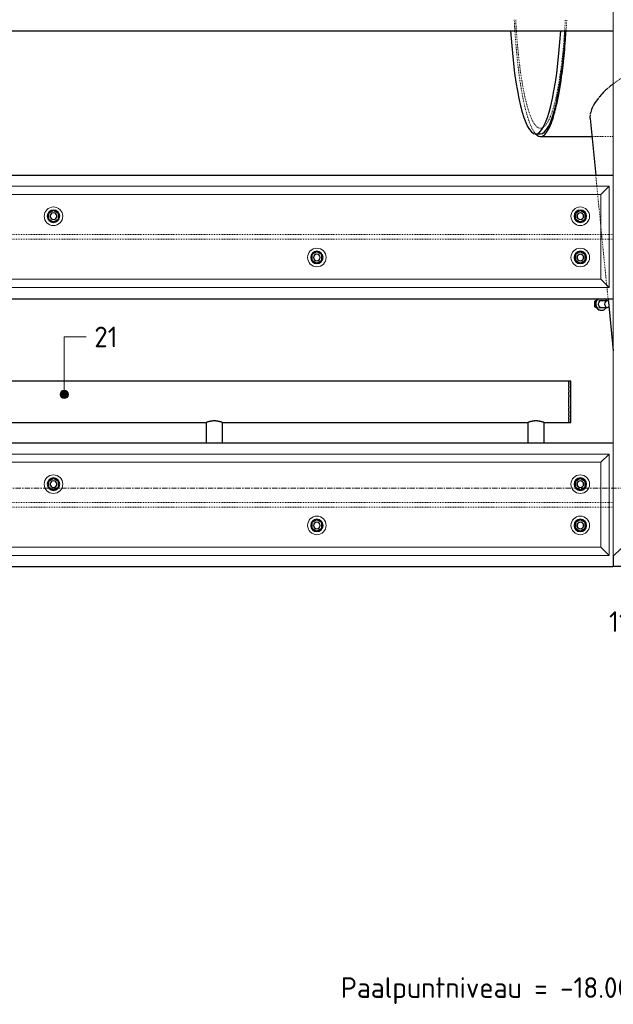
# Model space of a CAD drawing. Header units: millimetres. Extents: x -236694 to -141708, y -41476 to 103952.
# Tile 3 of 103: x -219094 to -217655, y -1252 to 1137. Entities that reach past the tile are written whole.
import ezdxf

# ---------------------------------------------------------------- set-up
doc = ezdxf.new("R2010")
doc.units = ezdxf.units.MM
doc.linetypes.add('Grid Line', pattern=[22.225, 12.7, -3.175, 3.175, -3.175])
doc.linetypes.add('XX-HIDDEN', pattern=[4, 2, -2])
for name, color, linetype, lineweight in [('N-CO-BC-BETONVORM-G', 50, 'Continuous', 25), ('N-CO-BC-BETONVORM-G-1', 50, 'XX-HIDDEN', 18), ('N-CO-BC-BETONVORM-GN', 10, 'XX-HIDDEN', 18), ('N-CO-KC-KUNSTSTOFVORM-G', 7, 'Continuous', 13), ('N-CO-SC-STAALVORM-G', 10, 'Continuous', 25), ('X-XX-AL-T25-1', 250, 'Continuous', 13), ('X-XX-AL-T25-2', 7, 'Continuous', 13), ('X-XX-AL-VERWIJZING-G-1', 7, 'Grid Line', 18)]:
    doc.layers.add(name, color=color, linetype=linetype, lineweight=lineweight)
doc.styles.add('NLCS-ISO_1', font='NLCS-ISO.ttf', dxfattribs={"height": 50})

# ---------------------------------------------------------------- blocks, each defined once
blk = doc.blocks.new('SF_Stalen afdekplaat12 - SF_Stalen afdekplaat-3672453-Doorsnede 1 dubbel geleidewerk')
at = {"layer": 'N-CO-SC-STAALVORM-G'}
for p, q in [((-246368.7, 1660), (-246380.5, 1660)), ((-246380.5, 860), (-246368.7, 860))]:
    blk.add_line(p, q, dxfattribs=at)
for centre, start_param, end_param in [((-246380.5, 1260), 5.097163, 7.469207), ((-246368.7, 1260), 5.097163, 6.283185), ((-246380.5, 1260), 1.955571, 4.327615), ((-246368.7, 1260), 3.141593, 4.327615)]:
    blk.add_ellipse(centre, major_axis=(0, 400), ratio=0.164399, start_param=start_param, end_param=end_param, dxfattribs=at)
blk = doc.blocks.new('SF_Stalen afdekplaat13 - SF_Stalen afdekplaat-3672462-Doorsnede 1 dubbel geleidewerk')
at = {"layer": 'N-CO-SC-STAALVORM-G'}
for p, q in [((-246368.7, 1660), (-246380.5, 1660)), ((-246380.5, 860), (-246368.7, 860))]:
    blk.add_line(p, q, dxfattribs=at)
for centre, start_param, end_param in [((-246380.5, 1260), 5.097163, 7.469207), ((-246368.7, 1260), 5.097163, 6.283185), ((-246380.5, 1260), 1.955571, 4.327615), ((-246368.7, 1260), 3.141593, 4.327615)]:
    blk.add_ellipse(centre, major_axis=(0, 400), ratio=0.164399, start_param=start_param, end_param=end_param, dxfattribs=at)
blk = doc.blocks.new('GM_Hakorit_2850 - GM_Hakorit_2850-3594086-Doorsnede 1 dubbel geleidewerk')
at = {"layer": 'N-CO-KC-KUNSTSTOFVORM-G'}
for p, q in [((-246192.3, 2684.9), (-246192.3, -164.9)), ((-246192.3, -165), (-246172.3, -145))]:
    blk.add_line(p, q, dxfattribs=at)
blk = doc.blocks.new('GM_Hakorit_2695 - GM_Hakorit_2695-3716366-Doorsnede 1 dubbel geleidewerk')
at = {"layer": 'N-CO-KC-KUNSTSTOFVORM-G'}
for p, q in [((-248897.3, 2033), (-248877.3, 2013)), ((-248897.3, 1787.1), (-248897.3, 2032.9)), ((-246202.3, 2033), (-248897.2, 2033)), ((-246222.3, 2013), (-246202.3, 2033)), ((-246202.3, 2032.9), (-246202.3, 1787.1)), ((-246222.3, 2013), (-248877.3, 2013)), ((-248877.3, 2013), (-248877.3, 1807)), ((-246222.3, 1807), (-246222.3, 2013)), ((-248877.3, 1807), (-248897.3, 1787)), ((-246222.3, 1807), (-248877.3, 1807)), ((-246202.3, 1787), (-246222.3, 1807)), ((-246202.3, 1787), (-248897.2, 1787))]:
    blk.add_line(p, q, dxfattribs=at)
for centre, start, end in [((-248827.3, 1960), 0, 180), ((-248827.3, 1960), 180, 0), ((-247549.8, 1960), 0, 180), ((-247549.8, 1960), 180, 0), ((-246272.3, 1960), 0, 180), ((-246272.3, 1960), 180, 0), ((-248827.3, 1860), 0, 180), ((-248188.5, 1860), 0, 180), ((-246911, 1860), 0, 180), ((-246272.3, 1860), 0, 180), ((-248827.3, 1860), 180, 0), ((-248188.5, 1860), 180, 0), ((-246911, 1860), 180, 360), ((-246272.3, 1860), 180, 360)]:
    blk.add_arc(centre, 22.5, start, end, dxfattribs=at)
blk = doc.blocks.new('GM_Bouten_Moeren_Zeskant - M16-3610774-Doorsnede 1 dubbel geleidewerk')
at = {"layer": 'N-CO-SC-STAALVORM-G'}
for p, q in [((-248188.5, 2523.9), (-248200.5, 2516.9)), ((-248200.5, 2516.9), (-248200.5, 2503.1)), ((-248176.5, 2516.9), (-248188.5, 2523.9)), ((-248176.5, 2503.1), (-248176.5, 2516.9)), ((-248200.5, 2503.1), (-248188.5, 2496.1)), ((-248188.5, 2496.1), (-248176.5, 2503.1))]:
    blk.add_line(p, q, dxfattribs=at)
for radius, start, end in [(15, 0, 180), (15, 180, 0), (8, 0, 180), (8, 180, 0)]:
    blk.add_arc((-248188.5, 2510), radius, start, end, dxfattribs=at)
blk = doc.blocks.new('GM_Bouten_Moeren_Zeskant - M16-V5-Doorsnede 1 dubbel geleidewerk')
at = {"layer": 'N-CO-SC-STAALVORM-G'}
for p, q in [((-246237.1, 453.9), (-246232.1, 457)), ((-246237.1, 440.1), (-246237.1, 453.9)), ((-246234.1, 453.9), (-246237.1, 453.9)), ((-246206, 455), (-246227.4, 455)), ((-246232.1, 437), (-246237.1, 440.1)), ((-246234.1, 440.1), (-246237.1, 440.1)), ((-246227.4, 439), (-246206, 439)), ((-246221.5, 432), (-246220.5, 432))]:
    blk.add_line(p, q, dxfattribs=at)
for centre, major_axis, start_param, end_param in [((-246221.5, 447), (0, 15), 0.523599, 1.570796), ((-246220.5, 447), (0, 15), 0.523599, 1.570796), ((-246220.5, 447), (0, 8.5), 0.331618, 1.570796), ((-246221.5, 447), (0, 8), 0.015452, 0.436705), ((-246220.5, 447), (0, 8.5), 5.956528, 6.604882), ((-246221.5, 447), (0, 8.5), 5.956528, 6.200549), ((-246220.5, 447), (0, 15), 5.278124, 5.759587), ((-246206, 447), (0, 8), 0.015452, 1.570796), ((-246206, 447), (0, 8), 6.08462, 6.283185), ((-246221.5, 447), (0, 15), 1.570796, 3.141593), ((-246220.5, 447), (0, 15), 1.570796, 3.133351), ((-246220.5, 447), (0, 8.5), 1.570796, 2.809975), ((-246221.5, 447), (0, 8), 2.704887, 3.12614), ((-246220.5, 447), (0, 8.5), 2.819896, 3.46825), ((-246221.5, 447), (0, 8.5), 3.224229, 3.46825), ((-246220.5, 447), (0, 15), 3.141593, 4.149257), ((-246206, 447), (0, 8), 1.570796, 3.12614), ((-246206, 447), (0, 8), 3.141593, 3.551383)]:
    blk.add_ellipse(centre, major_axis=major_axis, ratio=0.945946, start_param=start_param, end_param=end_param, dxfattribs=at)
blk = doc.blocks.new('GM_Haalbuis_2500 - GM_Haalbuis_2500-3644146-Doorsnede 1 dubbel geleidewerk')
at = {"layer": 'N-CO-SC-STAALVORM-G'}
for p, q in [((-244200.9, 260), (-244205.9, 260)), ((-244205.9, 260), (-244205.9, 210)), ((-244200.9, 260), (-244200.9, 258.4)), ((-241700.9, 260), (-244200.9, 260)), ((-244200.9, 257.4), (-244200.9, 258.3)), ((-244200.9, 257.4), (-244200.9, 254.1)), ((-244200.9, 251.7), (-244200.9, 254.1)), ((-244200.9, 251.7), (-244200.9, 247)), ((-244200.9, 243.6), (-244200.9, 247)), ((-244200.9, 243.6), (-244200.9, 237.5)), ((-241695.9, 260), (-241700.9, 260)), ((-241700.9, 258.4), (-241700.9, 260)), ((-241700.9, 258.3), (-241700.9, 257.4)), ((-241700.9, 254.1), (-241700.9, 257.4)), ((-241700.9, 254.1), (-241700.9, 251.7)), ((-241700.9, 247), (-241700.9, 251.7)), ((-241700.9, 247), (-241700.9, 243.6)), ((-241700.9, 237.5), (-241700.9, 243.6)), ((-241695.9, 210), (-241695.9, 260)), ((-244200.9, 233.5), (-244200.9, 237.6)), ((-244200.9, 233.6), (-244200.9, 225.9)), ((-244200.9, 222.1), (-244200.9, 225.9)), ((-244200.9, 222.1), (-244200.9, 210)), ((-241700.9, 237.6), (-241700.9, 233.5)), ((-241700.9, 225.9), (-241700.9, 233.6)), ((-241700.9, 225.9), (-241700.9, 222.1)), ((-241700.9, 210), (-241700.9, 222.1)), ((-244205.9, 210), (-244205.9, 160)), ((-244200.9, 210), (-244200.9, 197.9)), ((-244200.9, 194.1), (-244200.9, 197.9)), ((-244200.9, 194.1), (-244200.9, 186.4)), ((-241700.9, 197.9), (-241700.9, 210)), ((-241700.9, 197.9), (-241700.9, 194.1)), ((-241700.9, 186.4), (-241700.9, 194.1)), ((-241695.9, 160), (-241695.9, 210)), ((-244200.9, 182.4), (-244200.9, 186.5)), ((-244200.9, 182.5), (-244200.9, 176.4)), ((-244200.9, 173), (-244200.9, 176.4)), ((-244200.9, 173), (-244200.9, 168.3)), ((-244200.9, 165.9), (-244200.9, 168.3)), ((-241700.9, 186.5), (-241700.9, 182.4)), ((-241700.9, 176.4), (-241700.9, 182.5)), ((-241700.9, 176.4), (-241700.9, 173)), ((-241700.9, 168.3), (-241700.9, 173)), ((-241700.9, 168.3), (-241700.9, 165.9)), ((-244205.9, 160), (-244200.9, 160)), ((-244200.9, 165.9), (-244200.9, 162.6)), ((-244200.9, 161.7), (-244200.9, 162.6)), ((-244200.9, 161.6), (-244200.9, 160)), ((-244200.9, 160), (-244139.6, 160)), ((-244140.9, 160), (-244140.9, 110)), ((-244102.2, 160), (-243359.6, 160)), ((-244100.9, 110), (-244100.9, 160)), ((-243360.9, 160), (-243360.9, 110)), ((-243322.2, 160), (-242579.6, 160)), ((-243320.9, 110), (-243320.9, 160)), ((-242580.9, 160), (-242580.9, 110)), ((-242542.2, 160), (-241799.6, 160)), ((-242540.9, 110), (-242540.9, 160)), ((-241800.9, 160), (-241800.9, 110)), ((-241762.2, 160), (-241700.9, 160)), ((-241760.9, 110), (-241760.9, 160)), ((-241700.9, 162.6), (-241700.9, 165.9)), ((-241700.9, 162.6), (-241700.9, 161.7)), ((-241700.9, 160), (-241700.9, 161.6)), ((-241700.9, 160), (-241695.9, 160))]:
    blk.add_line(p, q, dxfattribs=at)
for points, knots in [([(-244140.9, 160), (-244140.8, 160), (-244140.7, 160.1), (-244140.2, 160.3), (-244139.7, 160.5), (-244139, 160.7), (-244138.2, 161), (-244137.4, 161.3), (-244136.7, 161.5), (-244136.4, 161.6), (-244136.2, 161.7)], [-0.9884505, -0.9884505, -0.9884505, -0.9884505, -0.9444444, -0.9166667, -0.8888889, -0.8611111, -0.8333333, -0.8055556, -0.7916667, -0.7777778, -0.7777778, -0.7777778, -0.7777778]), ([(-244136.2, 161.7), (-244136, 161.7), (-244135.6, 161.9), (-244134.8, 162.1), (-244133.8, 162.4), (-244132.6, 162.7), (-244131.7, 162.9), (-244130.9, 163.1), (-244130.2, 163.2), (-244129.1, 163.4), (-244127.8, 163.7), (-244126.1, 163.9), (-244124.4, 164.1), (-244122.6, 164.1), (-244120.9, 164.2), (-244119.1, 164.1), (-244117.4, 164.1), (-244115.7, 163.9), (-244114, 163.7), (-244112.6, 163.4), (-244111.6, 163.2), (-244110.8, 163.1), (-244110.1, 162.9), (-244109.1, 162.7), (-244108, 162.4), (-244106.9, 162.1), (-244106.1, 161.9), (-244105.8, 161.7), (-244105.6, 161.7)], [-0.7777778, -0.7777778, -0.7777778, -0.7777778, -0.7638889, -0.75, -0.7222222, -0.6944444, -0.6805556, -0.6666667, -0.6527778, -0.6388889, -0.6111111, -0.5833333, -0.5555556, -0.5277778, -0.5, -0.4722222, -0.4444444, -0.4166667, -0.3888889, -0.3611111, -0.3472222, -0.3333333, -0.3194444, -0.3055556, -0.2777778, -0.25, -0.2361111, -0.2222222, -0.2222222, -0.2222222, -0.2222222]), ([(-244105.6, 161.7), (-244105.4, 161.6), (-244105, 161.5), (-244104.3, 161.3), (-244103.6, 161), (-244102.8, 160.7), (-244102.1, 160.5), (-244101.5, 160.3), (-244101.1, 160.1), (-244100.9, 160), (-244100.9, 160)], [-0.2222222, -0.2222222, -0.2222222, -0.2222222, -0.2083333, -0.1944444, -0.1666667, -0.1388889, -0.1111111, -0.0833333, -0.0555556, -0.0115545, -0.0115545, -0.0115545, -0.0115545]), ([(-243360.9, 160), (-243360.8, 160), (-243360.7, 160.1), (-243360.2, 160.3), (-243359.7, 160.5), (-243359, 160.7), (-243358.2, 161), (-243357.4, 161.3), (-243356.7, 161.5), (-243356.4, 161.6), (-243356.2, 161.7)], [-0.9884505, -0.9884505, -0.9884505, -0.9884505, -0.9444444, -0.9166667, -0.8888889, -0.8611111, -0.8333333, -0.8055556, -0.7916667, -0.7777778, -0.7777778, -0.7777778, -0.7777778]), ([(-243356.2, 161.7), (-243356, 161.7), (-243355.6, 161.9), (-243354.8, 162.1), (-243353.8, 162.4), (-243352.6, 162.7), (-243351.7, 162.9), (-243350.9, 163.1), (-243350.2, 163.2), (-243349.1, 163.4), (-243347.8, 163.7), (-243346.1, 163.9), (-243344.4, 164.1), (-243342.6, 164.1), (-243340.9, 164.2), (-243339.1, 164.1), (-243337.4, 164.1), (-243335.7, 163.9), (-243334, 163.7), (-243332.6, 163.4), (-243331.6, 163.2), (-243330.8, 163.1), (-243330.1, 162.9), (-243329.1, 162.7), (-243328, 162.4), (-243326.9, 162.1), (-243326.1, 161.9), (-243325.8, 161.7), (-243325.6, 161.7)], [-0.7777778, -0.7777778, -0.7777778, -0.7777778, -0.7638889, -0.75, -0.7222222, -0.6944444, -0.6805556, -0.6666667, -0.6527778, -0.6388889, -0.6111111, -0.5833333, -0.5555556, -0.5277778, -0.5, -0.4722222, -0.4444444, -0.4166667, -0.3888889, -0.3611111, -0.3472222, -0.3333333, -0.3194444, -0.3055556, -0.2777778, -0.25, -0.2361111, -0.2222222, -0.2222222, -0.2222222, -0.2222222]), ([(-243325.6, 161.7), (-243325.4, 161.6), (-243325, 161.5), (-243324.3, 161.3), (-243323.6, 161), (-243322.8, 160.7), (-243322.1, 160.5), (-243321.5, 160.3), (-243321.1, 160.1), (-243320.9, 160), (-243320.9, 160)], [-0.2222222, -0.2222222, -0.2222222, -0.2222222, -0.2083333, -0.1944444, -0.1666667, -0.1388889, -0.1111111, -0.0833333, -0.0555556, -0.0115545, -0.0115545, -0.0115545, -0.0115545]), ([(-242580.9, 160), (-242580.8, 160), (-242580.7, 160.1), (-242580.2, 160.3), (-242579.7, 160.5), (-242579, 160.7), (-242578.2, 161), (-242577.4, 161.3), (-242576.7, 161.5), (-242576.4, 161.6), (-242576.2, 161.7)], [-0.9884505, -0.9884505, -0.9884505, -0.9884505, -0.9444444, -0.9166667, -0.8888889, -0.8611111, -0.8333333, -0.8055556, -0.7916667, -0.7777778, -0.7777778, -0.7777778, -0.7777778]), ([(-242576.2, 161.7), (-242576, 161.7), (-242575.6, 161.9), (-242574.8, 162.1), (-242573.8, 162.4), (-242572.6, 162.7), (-242571.7, 162.9), (-242570.9, 163.1), (-242570.2, 163.2), (-242569.1, 163.4), (-242567.8, 163.7), (-242566.1, 163.9), (-242564.4, 164.1), (-242562.6, 164.1), (-242560.9, 164.2), (-242559.1, 164.1), (-242557.4, 164.1), (-242555.7, 163.9), (-242554, 163.7), (-242552.6, 163.4), (-242551.6, 163.2), (-242550.8, 163.1), (-242550.1, 162.9), (-242549.1, 162.7), (-242548, 162.4), (-242546.9, 162.1), (-242546.1, 161.9), (-242545.8, 161.7), (-242545.6, 161.7)], [-0.7777778, -0.7777778, -0.7777778, -0.7777778, -0.7638889, -0.75, -0.7222222, -0.6944444, -0.6805556, -0.6666667, -0.6527778, -0.6388889, -0.6111111, -0.5833333, -0.5555556, -0.5277778, -0.5, -0.4722222, -0.4444444, -0.4166667, -0.3888889, -0.3611111, -0.3472222, -0.3333333, -0.3194444, -0.3055556, -0.2777778, -0.25, -0.2361111, -0.2222222, -0.2222222, -0.2222222, -0.2222222]), ([(-242545.6, 161.7), (-242545.4, 161.6), (-242545, 161.5), (-242544.3, 161.3), (-242543.6, 161), (-242542.8, 160.7), (-242542.1, 160.5), (-242541.5, 160.3), (-242541.1, 160.1), (-242540.9, 160), (-242540.9, 160)], [-0.2222222, -0.2222222, -0.2222222, -0.2222222, -0.2083333, -0.1944444, -0.1666667, -0.1388889, -0.1111111, -0.0833333, -0.0555556, -0.0115545, -0.0115545, -0.0115545, -0.0115545]), ([(-241800.9, 160), (-241800.8, 160), (-241800.7, 160.1), (-241800.2, 160.3), (-241799.7, 160.5), (-241799, 160.7), (-241798.2, 161), (-241797.4, 161.3), (-241796.7, 161.5), (-241796.4, 161.6), (-241796.2, 161.7)], [-0.9884505, -0.9884505, -0.9884505, -0.9884505, -0.9444444, -0.9166667, -0.8888889, -0.8611111, -0.8333333, -0.8055556, -0.7916667, -0.7777778, -0.7777778, -0.7777778, -0.7777778]), ([(-241796.2, 161.7), (-241796, 161.7), (-241795.6, 161.9), (-241794.8, 162.1), (-241793.8, 162.4), (-241792.6, 162.7), (-241791.7, 162.9), (-241790.9, 163.1), (-241790.2, 163.2), (-241789.1, 163.4), (-241787.8, 163.7), (-241786.1, 163.9), (-241784.4, 164.1), (-241782.6, 164.1), (-241780.9, 164.2), (-241779.1, 164.1), (-241777.4, 164.1), (-241775.7, 163.9), (-241774, 163.7), (-241772.6, 163.4), (-241771.6, 163.2), (-241770.8, 163.1), (-241770.1, 162.9), (-241769.1, 162.7), (-241768, 162.4), (-241766.9, 162.1), (-241766.1, 161.9), (-241765.8, 161.7), (-241765.6, 161.7)], [-0.7777778, -0.7777778, -0.7777778, -0.7777778, -0.7638889, -0.75, -0.7222222, -0.6944444, -0.6805556, -0.6666667, -0.6527778, -0.6388889, -0.6111111, -0.5833333, -0.5555556, -0.5277778, -0.5, -0.4722222, -0.4444444, -0.4166667, -0.3888889, -0.3611111, -0.3472222, -0.3333333, -0.3194444, -0.3055556, -0.2777778, -0.25, -0.2361111, -0.2222222, -0.2222222, -0.2222222, -0.2222222]), ([(-241765.6, 161.7), (-241765.4, 161.6), (-241765, 161.5), (-241764.3, 161.3), (-241763.6, 161), (-241762.8, 160.7), (-241762.1, 160.5), (-241761.5, 160.3), (-241761.1, 160.1), (-241760.9, 160), (-241760.9, 160)], [-0.2222222, -0.2222222, -0.2222222, -0.2222222, -0.2083333, -0.1944444, -0.1666667, -0.1388889, -0.1111111, -0.0833333, -0.0555556, -0.0115545, -0.0115545, -0.0115545, -0.0115545])]:
    blk.add_open_spline(points, degree=3, knots=knots, dxfattribs=at)
blk = doc.blocks.new('NLI_Balk_Buis - ø813_20-3690250-Doorsnede 1 dubbel geleidewerk')
at = {"layer": 'N-CO-BC-BETONVORM-GN'}
blk.add_line((-246244, 853.5), (-246192.3, 853.5), dxfattribs=at)
for major_axis, start_param, end_param in [((0, 406.5), 1.878626, 1.948946), ((0, 386.5), 1.895055, 1.969614), ((0, 386.5), 4.313572, 4.38813), ((0, 406.5), 4.334229, 4.404559), ((0, 406.5), 1.94921, 2.96325), ((0, 386.5), 1.969892, 3.237733), ((0, 386.5), 3.238767, 4.313294)]:
    blk.add_ellipse((-246368.7, 1260), major_axis=major_axis, ratio=0.164399, start_param=start_param, end_param=end_param, dxfattribs=at)
at = {"layer": 'N-CO-SC-STAALVORM-G'}
for p, q in [((-246368.7, 853.5), (-246244.3, 853.5)), ((-246244.2, 853.5), (-246244, 853.5))]:
    blk.add_line(p, q, dxfattribs=at)
for start_param, end_param in [(4.276057, 4.334107), (4.18879, 4.276057), (4.101524, 4.18879), (4.014257, 4.101524), (3.752458, 4.014257), (3.403392, 3.665191), (3.665191, 3.752458), (2.963372, 3.403392)]:
    blk.add_ellipse((-246368.7, 1260), major_axis=(0, 406.5), ratio=0.164399, start_param=start_param, end_param=end_param, dxfattribs=at)
blk = doc.blocks.new('NLI_Balk_H - HEB300-V13-Doorsnede 1 dubbel geleidewerk')
at = {"layer": 'N-CO-BC-BETONVORM-GN'}
for p, q in [((-248897.3, 615.5), (-248907.3, 615.5)), ((-248897.3, 604.5), (-248907.3, 604.5)), ((-248877.3, 615.5), (-248897.2, 615.5)), ((-248877.3, 604.5), (-248897.2, 604.5)), ((-246222.3, 615.5), (-248877.2, 615.5)), ((-246222.3, 604.5), (-248877.2, 604.5)), ((-246202.3, 615.5), (-246222.2, 615.5)), ((-246202.3, 604.5), (-246222.2, 604.5)), ((-246192.3, 604.5), (-246202.3, 604.5)), ((-246192.3, 615.5), (-246202.2, 615.5))]:
    blk.add_line(p, q, dxfattribs=at)

msp = doc.modelspace()

# ---------------------------------------------------------------- hatches: boundary and pattern name
at = {"layer": 'X-XX-AL-T25-1'}
h = msp.add_hatch(color=256, dxfattribs=at)
edge = h.paths.add_edge_path(flags=0)
edge.add_arc((-218986.3, 227.7), 10, 0, 360)

# ---------------------------------------------------------------- linework, layer by layer
at = {"layer": 'N-CO-BC-BETONVORM-GN'}
for p, q in [((-217697.5, 760), (-217694.8, 733)), ((-217694.8, 733), (-217692.8, 713)), ((-217692.8, 713), (-217684.9, 633.9)), ((-217684.8, 632.9), (-217683.1, 615.5)), ((-217683.1, 615.5), (-217682, 604.5)), ((-217682, 604.5), (-217670.8, 493)), ((-217670.8, 492.9), (-217670.2, 487)), ((-217670.2, 487), (-217667.5, 460))]:
    msp.add_line(p, q, dxfattribs=at)
msp.add_open_spline([(-217635.1, 994.6), (-217638.1, 992.8), (-217645, 988.5), (-217651.4, 983.9), (-217655, 981.2)], degree=3, knots=[0.71776294, 0.71776294, 0.71776294, 0.71776294, 0.73913043, 0.76773039, 0.76773039, 0.76773039, 0.76773039], dxfattribs=at)
for points in [[(-217664.1, 973.9), (-217665.3, 972.9), (-217666.5, 971.9), (-217667.6, 970.9)], [(-217688.8, 949.4), (-217689.5, 948.5), (-217690.1, 947.7), (-217690.8, 946.9)], [(-217710.5, 909.4), (-217710.7, 908.3), (-217710.9, 907.2), (-217711, 906.1)], [(-217702.9, 929), (-217703.4, 928), (-217703.9, 927.1), (-217704.4, 926.2)]]:
    msp.add_open_spline(points, degree=3, dxfattribs=at)
at = {"layer": 'N-CO-SC-STAALVORM-G'}
for p, q in [((-220369.8, 1110), (-217654.8, 1110)), ((-217711.2, 897.5), (-217697.5, 760)), ((-220369.8, 760), (-217654.8, 760)), ((-220369.8, 460), (-217654.8, 460)), ((-217667.5, 460), (-217654.9, 333.5)), ((-220369.8, 110), (-217654.8, 110)), ((-217654.8, -165), (-217654.8, -190)), ((-220369.8, -190), (-217654.8, -190)), ((-217622.8, -190), (-217654.8, -190))]:
    msp.add_line(p, q, dxfattribs=at)
for points, knots in [([(-217655.1, 981.1), (-217656.9, 979.7), (-217660, 977.4), (-217662.9, 974.9), (-217664.1, 973.9)], [0.76795685, 0.76795685, 0.76795685, 0.76795685, 0.7826087, 0.79280548, 0.79280548, 0.79280548, 0.79280548]), ([(-217667.7, 970.9), (-217670.3, 968.6), (-217677.5, 962), (-217684.3, 954.7), (-217688.4, 949.8), (-217688.8, 949.4)], [0.80311701, 0.80311701, 0.80311701, 0.80311701, 0.82608696, 0.86956522, 0.87397815, 0.87397815, 0.87397815, 0.87397815]), ([(-217690.8, 946.9), (-217695.1, 941.5), (-217699.2, 935.5), (-217702.5, 929.7), (-217702.9, 929)], [0.88217452, 0.88217452, 0.88217452, 0.88217452, 0.93478261, 0.94164187, 0.94164187, 0.94164187, 0.94164187])]:
    msp.add_open_spline(points, degree=3, knots=knots, dxfattribs=at)
for points in [[(-217709.7, 912.6), (-217710, 911.5), (-217710.3, 910.5), (-217710.5, 909.5)], [(-217704.4, 926.2), (-217706.8, 921.5), (-217708.5, 916.9), (-217709.7, 912.6)], [(-217711, 906.1), (-217711.4, 903.1), (-217711.5, 900.2), (-217711.2, 897.5)], [(-217711.2, 897), (-217711.1, 896.3), (-217711, 895.6), (-217710.9, 895)]]:
    msp.add_open_spline(points, degree=3, dxfattribs=at)
at = {"layer": 'X-XX-AL-T25-1'}
for p, q in [((-218986.3, 367.2), (-218933.4, 367.2)), ((-218986.3, 227.7), (-218986.3, 367.2))]:
    msp.add_line(p, q, dxfattribs=at)
msp.add_circle((-218986.3, 227.7), 10, dxfattribs=at)
at = {"layer": 'X-XX-AL-VERWIJZING-G-1'}
msp.add_line((-222082.5, 0), (-209105.8, 0), dxfattribs=at)

# ---------------------------------------------------------------- block references
at = {"layer": 'N-CO-BC-BETONVORM-G'}
for name, p in [('GM_Hakorit_2850 - GM_Hakorit_2850-3594086-Doorsnede 1 dubbel geleidewerk', (28537.4, 0)), ('SF_Stalen afdekplaat12 - SF_Stalen afdekplaat-3672453-Doorsnede 1 dubbel geleidewerk', (28537.4, 0)), ('SF_Stalen afdekplaat13 - SF_Stalen afdekplaat-3672462-Doorsnede 1 dubbel geleidewerk', (28537.4, 0)), ('GM_Hakorit_2695 - GM_Hakorit_2695-3716366-Doorsnede 1 dubbel geleidewerk', (28537.4, -1300)), ('GM_Bouten_Moeren_Zeskant - M16-3610774-Doorsnede 1 dubbel geleidewerk', (29176.2, -1850)), ('GM_Bouten_Moeren_Zeskant - M16-3610774-Doorsnede 1 dubbel geleidewerk', (30453.7, -1850)), ('GM_Bouten_Moeren_Zeskant - M16-3610774-Doorsnede 1 dubbel geleidewerk', (29814.9, -1950)), ('GM_Bouten_Moeren_Zeskant - M16-3610774-Doorsnede 1 dubbel geleidewerk', (30453.7, -1950)), ('GM_Bouten_Moeren_Zeskant - M16-V5-Doorsnede 1 dubbel geleidewerk', (28537.4, 0)), ('GM_Haalbuis_2500 - GM_Haalbuis_2500-3644146-Doorsnede 1 dubbel geleidewerk', (23938.5, 0)), ('GM_Hakorit_2695 - GM_Hakorit_2695-3716366-Doorsnede 1 dubbel geleidewerk', (28537.4, -1950)), ('GM_Bouten_Moeren_Zeskant - M16-3610774-Doorsnede 1 dubbel geleidewerk', (29176.2, -2500)), ('GM_Bouten_Moeren_Zeskant - M16-3610774-Doorsnede 1 dubbel geleidewerk', (30453.7, -2500)), ('GM_Bouten_Moeren_Zeskant - M16-3610774-Doorsnede 1 dubbel geleidewerk', (29814.9, -2600)), ('GM_Bouten_Moeren_Zeskant - M16-3610774-Doorsnede 1 dubbel geleidewerk', (30453.7, -2600))]:
    msp.add_blockref(name, p, dxfattribs=at)
at = {"layer": 'N-CO-BC-BETONVORM-G-1'}
for name, p in [('NLI_Balk_Buis - ø813_20-3690250-Doorsnede 1 dubbel geleidewerk', (28537.4, 0)), ('NLI_Balk_H - HEB300-V13-Doorsnede 1 dubbel geleidewerk', (28537.4, 0)), ('NLI_Balk_H - HEB300-V13-Doorsnede 1 dubbel geleidewerk', (28537.4, -650))]:
    msp.add_blockref(name, p, dxfattribs=at)

# ---------------------------------------------------------------- texts
at = {"layer": 'X-XX-AL-T25-2', "char_height": 50, "attachment_point": 1, "style": 'NLCS-ISO_1'}
for s, insert, width in [('21', (-218913.4, 392.2), 73.755), ('11', (-217665.2, -298.5), 60.928), ('Paalpuntniveau = -18.000', (-218315.8, -1186.3), 941.181)]:
    msp.add_mtext(s, dxfattribs=dict(at, insert=insert, width=width))

doc.saveas('drawing.dxf')
